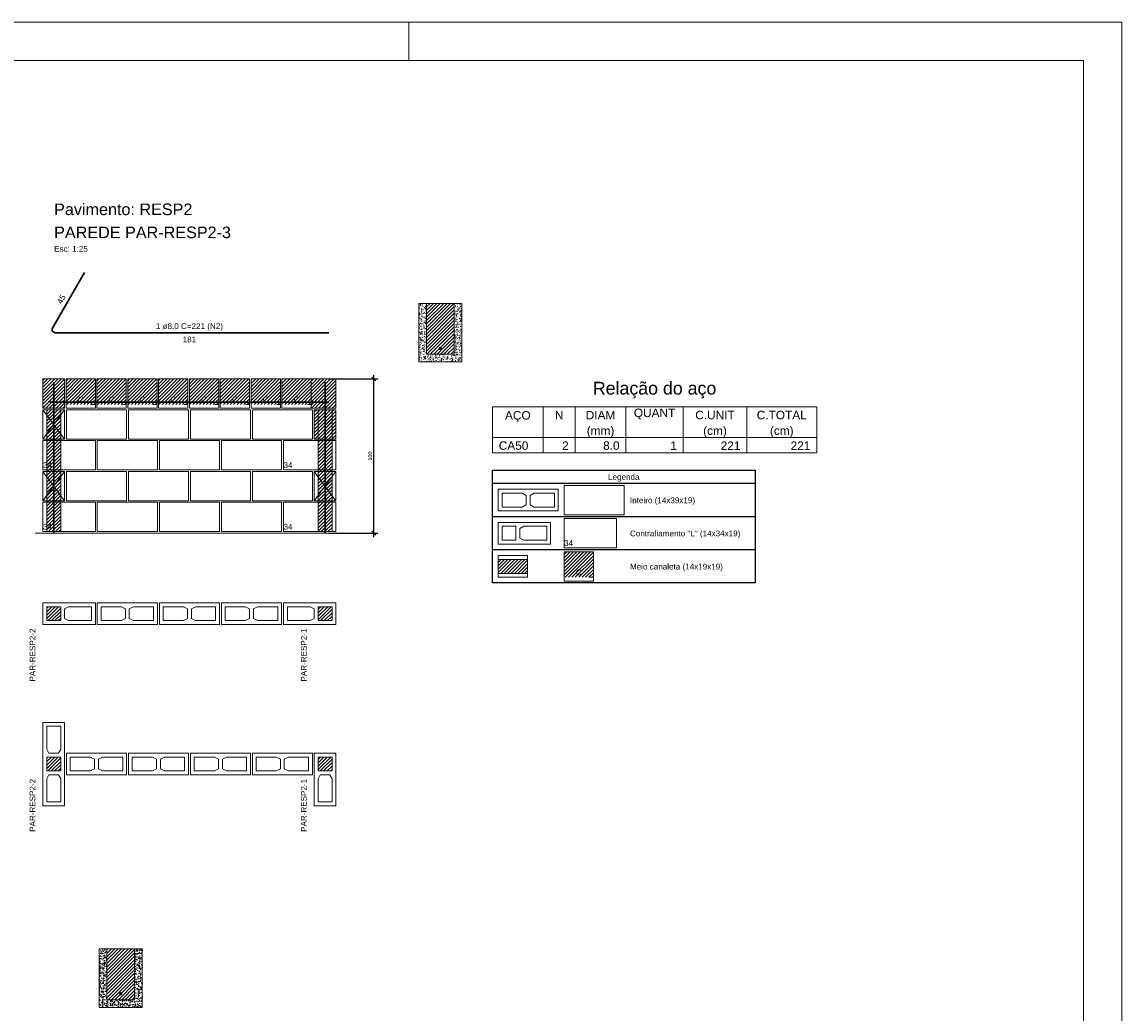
# Model space of a CAD drawing. Header units: millimetres. Extents: x 337 to 624, y -381 to -65.
# Tile 54 of 139: x 497 to 526, y -347 to -322. Entities that reach past the tile are written whole.
import ezdxf

# ---------------------------------------------------------------- set-up
doc = ezdxf.new("R2010")
doc.units = ezdxf.units.MM
doc.header["$MEASUREMENT"] = 0
doc.linetypes.add('DOT', pattern=[6.35, 0, -6.35])
doc.layers.get('0').update_dxf_attribs({"lineweight": 5})
for name, color, linetype, lineweight in [('Armadura', 7, 'Continuous', 30), ('Armaduras em corte', 14, 'Continuous', 0), ('Cotas', 7, 'Continuous', 5), ('Descrição da armadura', 7, 'Continuous', 5), ('DI-Tabelas', 7, 'Continuous', 25), ('PA-Ajustes', 8, 'Continuous', 5), ('PA-Graute', 8, 'Continuous', 0), ('PA-Piso', 7, 'Continuous', 20), ('PE-Contrafiamento L', 1, 'Continuous', 13), ('PE-Contrafiamento T', 1, 'Continuous', 5), ('PE-Inteiro', 7, 'Continuous', 5), ('PE-Meio canaleta', 5, 'Continuous', 5), ('PE-Paredes', 1, 'Continuous', 5), ('PRANCHA 01', 7, 'Continuous', 20), ('Relação do aço', 7, 'Continuous', 0), ('Textos armaduras', 7, 'Continuous', 5)]:
    doc.layers.add(name, color=color, linetype=linetype, lineweight=lineweight)
doc.styles.add('Arial', font='arial.ttf')
doc.dimstyles.new('UM_25.000000', dxfattribs={"dimtxt": 0.18, "dimasz": 0.1, "dimexe": 0.1, "dimexo": 0.2, "dimgap": 0, "dimtad": 1, "dimtih": 1, "dimtoh": 1, "dimdec": 1, "dimlfac": 25, "dimzin": 0, "dimdsep": 46, "dimtxsty": 'Standard', "dimcen": 0.09, "dimdle": 0.1, "dimadec": 1, "dimazin": 2, "dimtfac": 1, "dimtdec": 4, "dimtofl": 0, "dimtmove": 0, "dimatfit": 3, "dimfxl": 1, "dimtolj": 1, "dimarcsym": 0})
pattern_1 = [(45, (493.19809, -505.321375), (-0.044194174, 0.044194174), [])]

# ---------------------------------------------------------------- blocks, each defined once
blk = doc.blocks.new('_Oblique')
at = {"color": 0, "linetype": 'ByBlock', "lineweight": -2}
blk.add_line((-0.5, -0.5), (0.5, 0.5), dxfattribs=at)
blk = doc.blocks.new('*D302')
at = {"layer": 'Cotas', "color": 0, "lineweight": -2, "transparency": 16777216}
for p, q in [((505.178, -331.016), (506.443, -331.016)), ((506.343, -335.116), (506.343, -330.916)), ((505.178, -335.016), (506.443, -335.016))]:
    blk.add_line(p, q, dxfattribs=at)
at = {"layer": 'Defpoints', "color": 0, "transparency": 16777216}
for p in [(505.078, -331.016), (506.343, -331.016), (505.078, -335.016)]:
    blk.add_point(p, dxfattribs=at)
at = {"layer": 'Cotas', "color": 0, "lineweight": -2, "transparency": 16777216, "xscale": 0.1, "yscale": 0.1, "zscale": 0.1}
for p, rotation in [((506.343, -331.016), 90), ((506.343, -335.016), 270)]:
    blk.add_blockref('_Oblique', p, dxfattribs=dict(at, rotation=rotation))
at = {"layer": 'Cotas', "transparency": 16777216, "insert": (506.243, -333.016), "char_height": 0.1, "attachment_point": 5, "rotation": 90, "style": 'Arial'}
blk.add_mtext('\\A1;100', dxfattribs=at)

msp = doc.modelspace()

# ---------------------------------------------------------------- hatches: boundary and pattern name
at = {"layer": 'Armaduras em corte', "linetype": 'Continuous'}
for points in [[(508.1005, -330.2242), (508.1004, -330.2214), (508.1, -330.2187), (508.0994, -330.2159), (508.0986, -330.2133), (508.0975, -330.2107), (508.0962, -330.2082), (508.0947, -330.2059), (508.093, -330.2037), (508.0911, -330.2016), (508.0891, -330.1997), (508.0868, -330.198), (508.0845, -330.1965), (508.082, -330.1952), (508.0794, -330.1942), (508.0768, -330.1933), (508.074, -330.1927), (508.0713, -330.1923), (508.0685, -330.1922), (508.0657, -330.1923), (508.0629, -330.1927), (508.0602, -330.1933), (508.0575, -330.1942), (508.055, -330.1952), (508.0525, -330.1965), (508.0501, -330.198), (508.0479, -330.1997), (508.0459, -330.2016), (508.044, -330.2037), (508.0423, -330.2059), (508.0408, -330.2082), (508.0395, -330.2107), (508.0384, -330.2133), (508.0376, -330.2159), (508.037, -330.2187), (508.0366, -330.2214), (508.0365, -330.2242), (508.0366, -330.227), (508.037, -330.2298), (508.0376, -330.2325), (508.0384, -330.2352), (508.0395, -330.2377), (508.0408, -330.2402), (508.0423, -330.2426), (508.044, -330.2448), (508.0459, -330.2468), (508.0479, -330.2487), (508.0501, -330.2504), (508.0525, -330.2519), (508.055, -330.2532), (508.0575, -330.2543), (508.0602, -330.2551), (508.0629, -330.2557), (508.0657, -330.2561), (508.0685, -330.2562), (508.0713, -330.2561), (508.074, -330.2557), (508.0768, -330.2551), (508.0794, -330.2543), (508.082, -330.2532), (508.0845, -330.2519), (508.0868, -330.2504), (508.0891, -330.2487), (508.0911, -330.2468), (508.093, -330.2448), (508.0947, -330.2426), (508.0962, -330.2402), (508.0975, -330.2377), (508.0986, -330.2352), (508.0994, -330.2325), (508.1, -330.2298), (508.1004, -330.227)], [(499.8069, -346.967), (499.8067, -346.9642), (499.8064, -346.9614), (499.8058, -346.9587), (499.8049, -346.956), (499.8039, -346.9535), (499.8026, -346.951), (499.8011, -346.9486), (499.7994, -346.9464), (499.7975, -346.9444), (499.7954, -346.9425), (499.7932, -346.9408), (499.7909, -346.9393), (499.7884, -346.938), (499.7858, -346.9369), (499.7831, -346.9361), (499.7804, -346.9355), (499.7776, -346.9351), (499.7749, -346.935), (499.7721, -346.9351), (499.7693, -346.9355), (499.7666, -346.9361), (499.7639, -346.9369), (499.7613, -346.938), (499.7589, -346.9393), (499.7565, -346.9408), (499.7543, -346.9425), (499.7522, -346.9444), (499.7503, -346.9464), (499.7486, -346.9486), (499.7471, -346.951), (499.7459, -346.9535), (499.7448, -346.956), (499.7439, -346.9587), (499.7433, -346.9614), (499.743, -346.9642), (499.7429, -346.967), (499.743, -346.9698), (499.7433, -346.9726), (499.7439, -346.9753), (499.7448, -346.9779), (499.7459, -346.9805), (499.7471, -346.983), (499.7486, -346.9853), (499.7503, -346.9876), (499.7522, -346.9896), (499.7543, -346.9915), (499.7565, -346.9932), (499.7589, -346.9947), (499.7613, -346.996), (499.7639, -346.9971), (499.7666, -346.9979), (499.7693, -346.9985), (499.7721, -346.9989), (499.7749, -346.999), (499.7776, -346.9989), (499.7804, -346.9985), (499.7831, -346.9979), (499.7858, -346.9971), (499.7884, -346.996), (499.7909, -346.9947), (499.7932, -346.9932), (499.7954, -346.9915), (499.7975, -346.9896), (499.7994, -346.9876), (499.8011, -346.9853), (499.8026, -346.983), (499.8039, -346.9805), (499.8049, -346.9779), (499.8058, -346.9753), (499.8064, -346.9726), (499.8067, -346.9698)]]:
    msp.add_hatch(color=14, dxfattribs=at).paths.add_polyline_path(points)
at = {"layer": 'PA-Ajustes', "linetype": 'Continuous'}
h = msp.add_hatch(dxfattribs=at)
h.set_pattern_fill('ANSI31', color=8, scale=0.5, style=0)
h.set_pattern_definition(pattern_1)
h.paths.add_polyline_path([(497.7585, -331.0162), (498.3185, -331.0162), (498.3185, -331.7762), (497.7585, -331.7762)])
h = msp.add_hatch(dxfattribs=at)
h.set_pattern_fill('ANSI31', color=8, scale=0.5, style=0)
h.set_pattern_definition(pattern_1)
h.paths.add_polyline_path([(504.7185, -331.0162), (504.7185, -331.7762), (505.3585, -331.7762), (505.3585, -331.0162)])
at = {"layer": 'PA-Graute', "linetype": 'Continuous'}
h = msp.add_hatch(dxfattribs=at)
h.set_pattern_fill('ANSI31', color=8, scale=0.5, style=0)
h.set_pattern_definition(pattern_1)
h.paths.add_polyline_path([(507.7085, -330.3762), (508.4285, -330.3762), (508.4285, -329.0562), (507.7085, -329.0562)])
h = msp.add_hatch(dxfattribs=at)
h.set_pattern_fill('ANSI31', color=8, scale=0.5, style=0)
h.set_pattern_definition(pattern_1)
h.paths.add_polyline_path([(498.3585, -331.0162), (499.1185, -331.0162), (499.1185, -331.6762), (498.3585, -331.6762)])
h = msp.add_hatch(dxfattribs=at)
h.set_pattern_fill('ANSI31', color=8, scale=0.5, style=0)
h.set_pattern_definition(pattern_1)
h.paths.add_polyline_path([(499.1585, -331.0162), (499.9185, -331.0162), (499.9185, -331.6762), (499.1585, -331.6762)])
h = msp.add_hatch(dxfattribs=at)
h.set_pattern_fill('ANSI31', color=8, scale=0.5, style=0)
h.set_pattern_definition(pattern_1)
h.paths.add_polyline_path([(499.9585, -331.0162), (500.7185, -331.0162), (500.7185, -331.6762), (499.9585, -331.6762)])
h = msp.add_hatch(dxfattribs=at)
h.set_pattern_fill('ANSI31', color=8, scale=0.5, style=0)
h.set_pattern_definition(pattern_1)
h.paths.add_polyline_path([(500.7585, -331.0162), (501.5185, -331.0162), (501.5185, -331.6762), (500.7585, -331.6762)])
h = msp.add_hatch(dxfattribs=at)
h.set_pattern_fill('ANSI31', color=8, scale=0.5, style=0)
h.set_pattern_definition(pattern_1)
h.paths.add_polyline_path([(501.5585, -331.0162), (502.3185, -331.0162), (502.3185, -331.6762), (501.5585, -331.6762)])
h = msp.add_hatch(dxfattribs=at)
h.set_pattern_fill('ANSI31', color=8, scale=0.5, style=0)
h.set_pattern_definition(pattern_1)
h.paths.add_polyline_path([(502.3585, -331.0162), (503.1185, -331.0162), (503.1185, -331.6762), (502.3585, -331.6762)])
h = msp.add_hatch(dxfattribs=at)
h.set_pattern_fill('ANSI31', color=8, scale=0.5, style=0)
h.set_pattern_definition(pattern_1)
h.paths.add_polyline_path([(503.1585, -331.0162), (503.9185, -331.0162), (503.9185, -331.6762), (503.1585, -331.6762)])
h = msp.add_hatch(dxfattribs=at)
h.set_pattern_fill('ANSI31', color=8, scale=0.5, style=0)
h.set_pattern_definition(pattern_1)
h.paths.add_polyline_path([(503.9585, -331.0162), (504.7185, -331.0162), (504.7185, -331.6762), (503.9585, -331.6762)])
h = msp.add_hatch(dxfattribs=at)
h.set_pattern_fill('ANSI31', color=8, scale=0.5, style=0)
h.set_pattern_definition(pattern_1)
h.paths.add_polyline_path([(497.8585, -331.8162), (498.2185, -331.8162), (498.2185, -334.9762), (497.8585, -334.9762)])
h = msp.add_hatch(dxfattribs=at)
h.set_pattern_fill('ANSI31', color=8, scale=0.5, style=0)
h.set_pattern_definition(pattern_1)
h.paths.add_polyline_path([(505.3585, -332.5762), (504.7985, -332.5762), (504.7985, -331.8162), (505.3585, -331.8162)])
h = msp.add_hatch(dxfattribs=at)
h.set_pattern_fill('ANSI31', color=8, scale=0.5, style=0)
h.set_pattern_definition(pattern_1)
h.paths.add_polyline_path([(504.8985, -331.8162), (505.2585, -331.8162), (505.2585, -334.9762), (504.8985, -334.9762)])
h = msp.add_hatch(dxfattribs=at)
h.set_pattern_fill('ANSI31', color=8, scale=0.5, style=0)
h.set_pattern_definition(pattern_1)
h.paths.add_polyline_path([(511.2785, -335.4992), (512.0385, -335.4992), (512.0385, -336.1592), (511.2785, -336.1592)])
h = msp.add_hatch(dxfattribs=at)
h.set_pattern_fill('ANSI31', color=8, scale=0.5, style=0)
h.set_pattern_definition(pattern_1)
h.paths.add_polyline_path([(509.5685, -335.6992), (510.3285, -335.6992), (510.3285, -336.0592), (509.5685, -336.0592)])
h = msp.add_hatch(dxfattribs=at)
h.set_pattern_fill('ANSI31', color=8, scale=0.5, style=0)
h.set_pattern_definition(pattern_1)
h.paths.add_polyline_path([(497.8585, -336.9262), (498.2185, -336.9262), (498.2185, -337.2862), (497.8585, -337.2862)])
h = msp.add_hatch(dxfattribs=at)
h.set_pattern_fill('ANSI31', color=8, scale=0.5, style=0)
h.set_pattern_definition(pattern_1)
h.paths.add_polyline_path([(505.2585, -337.2862), (504.8985, -337.2862), (504.8985, -336.9262), (505.2585, -336.9262)])
h = msp.add_hatch(dxfattribs=at)
h.set_pattern_fill('ANSI31', color=8, scale=0.5, style=0)
h.set_pattern_definition(pattern_1)
h.paths.add_polyline_path([(497.8585, -341.1856), (497.8585, -340.8256), (498.2185, -340.8256), (498.2185, -341.1856)])
h = msp.add_hatch(dxfattribs=at)
h.set_pattern_fill('ANSI31', color=8, scale=0.5, style=0)
h.set_pattern_definition(pattern_1)
h.paths.add_polyline_path([(505.2585, -340.8256), (505.2585, -341.1856), (504.8985, -341.1856), (504.8985, -340.8256)])
h = msp.add_hatch(dxfattribs=at)
h.set_pattern_fill('ANSI31', color=8, scale=0.5, style=0)
h.set_pattern_definition([(45, (508.52946, -522.06415), (-0.044194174, 0.044194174), [])])
h.paths.add_polyline_path([(499.4149, -347.119), (500.1349, -347.119), (500.1349, -345.799), (499.4149, -345.799)])
at = {"layer": 'PE-Meio canaleta', "linetype": 'Continuous'}
h = msp.add_hatch(dxfattribs=at)
h.set_pattern_fill('AR-CONC', color=5, scale=0.02, style=0)
h.set_pattern_definition([(50, (493.19809, -505.32137), (0.14345204, -0.01255043), [0.015, -0.165]), (355, (493.19809, -505.32137), (-0.02775027, 0.15043843), [0.012, -0.132]), (100.4514, (493.21005, -505.32242), (0.11570188, 0.13788791), [0.01274804, -0.14022842]), (46.1842, (493.1981, -505.28137), (0.21344821, -0.0331038), [0.0225, -0.2475]), (96.6356, (493.21588, -505.28413), (0.18693254, 0.19482357), [0.01912206, -0.2103426]), (351.1842, (493.1981, -505.28137), (0.1869324, 0.19482372), [0.018, -0.198]), (21, (493.21809, -505.29137), (0.11938141, -0.08052378), [0.015, -0.165]), (326, (493.21809, -505.29137), (0.04866307, 0.14503001), [0.012, -0.132]), (71.4514, (493.22804, -505.29808), (0.16804453, 0.0645061), [0.01274804, -0.14022842]), (37.5, (493.19809, -505.321375), (0.002431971, 0.066578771), [0, -0.1304, 0, -0.134, 0, -0.1325]), (7.5, (493.19809, -505.321375), (0.052613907, 0.078882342), [0, -0.0764, 0, -0.1274, 0, -0.0505]), (327.5, (493.15349, -505.321375), (0.106764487, -0.004510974), [0, -0.05, 0, -0.156, 0, -0.207]), (317.5, (493.13349, -505.32137), (0.116637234, 0.020020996), [0, -0.065, 0, -0.1036, 0, -0.147])])
h.paths.add_polyline_path([(507.5085, -330.5762), (508.6285, -330.5762), (508.6285, -329.0562), (508.4285, -329.0562), (508.4285, -330.3762), (507.7085, -330.3762), (507.7085, -329.0562), (507.5085, -329.0562)])
h = msp.add_hatch(dxfattribs=at)
h.set_pattern_fill('AR-CONC', color=5, scale=0.02, style=0)
h.set_pattern_definition([(50, (508.52946, -522.06415), (0.14345204, -0.01255043), [0.015, -0.165]), (355, (508.52946, -522.06415), (-0.02775027, 0.15043843), [0.012, -0.132]), (100.4514, (508.54141, -522.0652), (0.11570188, 0.13788791), [0.01274804, -0.14022842]), (46.1842, (508.52946, -522.02415), (0.21344821, -0.0331038), [0.0225, -0.2475]), (96.6356, (508.54724, -522.0269), (0.18693254, 0.19482357), [0.01912206, -0.2103426]), (351.1842, (508.52946, -522.02415), (0.1869324, 0.19482372), [0.018, -0.198]), (21, (508.54946, -522.03415), (0.11938141, -0.08052378), [0.015, -0.165]), (326, (508.54946, -522.03415), (0.04866307, 0.14503001), [0.012, -0.132]), (71.4514, (508.5594, -522.04086), (0.16804453, 0.0645061), [0.01274804, -0.14022842]), (37.5, (508.52946, -522.06415), (0.002431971, 0.066578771), [0, -0.1304, 0, -0.134, 0, -0.1325]), (7.5, (508.52946, -522.06415), (0.052613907, 0.078882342), [0, -0.0764, 0, -0.1274, 0, -0.0505]), (327.5, (508.48486, -522.06415), (0.106764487, -0.004510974), [0, -0.05, 0, -0.156, 0, -0.207]), (317.5, (508.46486, -522.06415), (0.116637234, 0.020020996), [0, -0.065, 0, -0.1036, 0, -0.147])])
h.paths.add_polyline_path([(499.2149, -347.319), (500.3349, -347.319), (500.3349, -345.799), (500.1349, -345.799), (500.1349, -347.119), (499.4149, -347.119), (499.4149, -345.799), (499.2149, -345.799)])

# ---------------------------------------------------------------- linework, layer by layer
at = {"layer": 'Armadura'}
for p, q in [((498.8385, -328.2574), (498.0078, -329.6962)), ((498.0771, -329.8162), (505.1785, -329.8162)), ((497.9385, -331.6162), (505.1785, -331.6162))]:
    msp.add_line(p, q, dxfattribs=at)
for points in [[(498.0385, -335.0162), (498.0385, -331.0962)], [(505.0785, -335.0162), (505.0785, -331.0962)]]:
    msp.add_lwpolyline(points, dxfattribs=at)
msp.add_arc((498.0771, -329.7362), 0.08, 150, 270, dxfattribs=at)
at = {"layer": 'Armaduras em corte'}
for centre in [(508.0685, -330.2242), (499.7749, -346.967)]:
    msp.add_circle(centre, 0.032, dxfattribs=at)
at = {"layer": 'DI-Tabelas'}
for p, q in [((509.4185, -333.7292), (509.4185, -333.3802)), ((509.4185, -333.3802), (516.2369, -333.3802)), ((516.2369, -333.3802), (516.2369, -333.7292)), ((516.2369, -333.7292), (509.4185, -333.7292)), ((509.4185, -334.5892), (509.4185, -333.7292)), ((516.2369, -333.7292), (516.2369, -334.5892)), ((511.1285, -334.5892), (509.4185, -334.5892)), ((509.4185, -335.4492), (509.4185, -334.5892)), ((512.8385, -334.5892), (511.1285, -334.5892)), ((516.2369, -334.5892), (512.8385, -334.5892)), ((516.2369, -334.5892), (516.2369, -335.4492)), ((511.1285, -335.4492), (509.4185, -335.4492)), ((509.4185, -336.3092), (509.4185, -335.4492)), ((512.8385, -335.4492), (511.1285, -335.4492)), ((516.2369, -335.4492), (512.8385, -335.4492)), ((516.2369, -335.4492), (516.2369, -336.3092)), ((511.1285, -336.3092), (509.4185, -336.3092)), ((512.8385, -336.3092), (511.1285, -336.3092)), ((516.2369, -336.3092), (512.8385, -336.3092))]:
    msp.add_line(p, q, dxfattribs=at)
at = {"layer": 'PA-Ajustes', "linetype": 'Continuous'}
for points in [[(497.7585, -331.0162), (498.3185, -331.0162), (498.3185, -331.7762), (497.7585, -331.7762)], [(504.7185, -331.0162), (504.7185, -331.7762), (505.3585, -331.7762), (505.3585, -331.0162)]]:
    msp.add_lwpolyline(points, close=True, dxfattribs=at)
at = {"layer": 'PA-Graute', "linetype": 'Continuous'}
for p, q in [((504.7985, -332.5762), (504.7985, -331.8162)), ((504.7985, -331.8162), (505.3585, -331.8162)), ((505.3585, -331.8162), (505.3585, -332.5762)), ((505.3585, -332.5762), (504.7985, -332.5762))]:
    msp.add_line(p, q, dxfattribs=at)
at = {"layer": 'PA-Graute', "linetype": 'Continuous', "lineweight": 5}
for p, q in [((504.7985, -332.5762), (504.7985, -331.8162)), ((504.7985, -331.8162), (505.3585, -331.8162)), ((505.3585, -331.8162), (505.3585, -332.5762)), ((505.3585, -332.5762), (504.7985, -332.5762))]:
    msp.add_line(p, q, dxfattribs=at)
at = {"layer": 'PA-Graute', "color": 8, "linetype": 'Continuous'}
for points in [[(497.8585, -331.8162), (498.2185, -331.8162), (498.2185, -334.9762), (497.8585, -334.9762)], [(504.8985, -331.8162), (505.2585, -331.8162), (505.2585, -334.9762), (504.8985, -334.9762)]]:
    msp.add_lwpolyline(points, close=True, dxfattribs=at)
at = {"layer": 'PA-Piso'}
msp.add_line((497.5585, -335.0162), (506.1185, -335.0162), dxfattribs=at)
at = {"layer": 'PE-Contrafiamento L', "linetype": 'Continuous'}
for p, q in [((497.7585, -332.6162), (499.1185, -332.6162)), ((497.7585, -333.3762), (497.7585, -332.6162)), ((499.1185, -332.6162), (499.1185, -333.3762)), ((503.9985, -333.3762), (503.9985, -332.6162)), ((503.9985, -332.6162), (505.3585, -332.6162)), ((505.3585, -332.6162), (505.3585, -333.3762)), ((499.1185, -333.3762), (497.7585, -333.3762)), ((505.3585, -333.3762), (503.9985, -333.3762)), ((504.7985, -333.4162), (505.3585, -333.4162)), ((504.7985, -334.1762), (505.3585, -333.4162)), ((505.3585, -333.4162), (504.7985, -333.4162)), ((504.7985, -333.4162), (505.3585, -334.1762)), ((504.7985, -334.1762), (504.7985, -333.4162)), ((505.3585, -333.4162), (505.3585, -334.1762)), ((505.3585, -334.1762), (504.7985, -334.1762)), ((505.3585, -334.1762), (504.7985, -334.1762)), ((497.7585, -334.2162), (499.1185, -334.2162)), ((497.7585, -334.9762), (497.7585, -334.2162)), ((499.1185, -334.2162), (499.1185, -334.9762)), ((503.9985, -334.9762), (503.9985, -334.2162)), ((503.9985, -334.2162), (505.3585, -334.2162)), ((505.3585, -334.2162), (505.3585, -334.9762)), ((509.5685, -334.7392), (510.9285, -334.7392)), ((509.5685, -335.2992), (509.5685, -334.7392)), ((510.9285, -334.7392), (510.9285, -335.2992)), ((511.2785, -334.6392), (512.6385, -334.6392)), ((511.2785, -335.3992), (511.2785, -334.6392)), ((512.6385, -334.6392), (512.6385, -335.3992)), ((499.1185, -334.9762), (497.7585, -334.9762)), ((505.3585, -334.9762), (503.9985, -334.9762)), ((510.9285, -335.2992), (509.5685, -335.2992)), ((512.6385, -335.3992), (511.2785, -335.3992)), ((497.7585, -336.8262), (499.1185, -336.8262)), ((497.7585, -337.3862), (497.7585, -336.8262)), ((499.1185, -336.8262), (499.1185, -337.3862)), ((503.9985, -337.3862), (503.9985, -336.8262)), ((503.9985, -336.8262), (505.3585, -336.8262)), ((505.3585, -336.8262), (505.3585, -337.3862)), ((499.1185, -337.3862), (497.7585, -337.3862)), ((505.3585, -337.3862), (503.9985, -337.3862)), ((504.7985, -342.0856), (504.7985, -340.7256)), ((504.7985, -340.7256), (505.3585, -340.7256)), ((505.3585, -340.7256), (505.3585, -342.0856)), ((505.3585, -342.0856), (504.7985, -342.0856))]:
    msp.add_line(p, q, dxfattribs=at)
at = {"layer": 'PE-Contrafiamento L', "linetype": 'Continuous', "lineweight": 5}
for p, q in [((509.6685, -334.8392), (510.0285, -334.8392)), ((509.6685, -335.1992), (509.6685, -334.8392)), ((510.0285, -334.8392), (510.0285, -335.1992)), ((510.1285, -334.8952), (510.2325, -334.8392)), ((510.1285, -335.1432), (510.1285, -334.8952)), ((510.2325, -334.8392), (510.8285, -334.8392)), ((510.8285, -334.8392), (510.8285, -335.1992)), ((510.0285, -335.1992), (509.6685, -335.1992)), ((510.2325, -335.1992), (510.1285, -335.1432)), ((510.8285, -335.1992), (510.2325, -335.1992)), ((497.8585, -336.9262), (498.2185, -336.9262)), ((497.8585, -337.2862), (497.8585, -336.9262)), ((498.2185, -336.9262), (498.2185, -337.2862)), ((498.3185, -336.9822), (498.4225, -336.9262)), ((498.3185, -337.2302), (498.3185, -336.9822)), ((498.4225, -336.9262), (499.0185, -336.9262)), ((499.0185, -336.9262), (499.0185, -337.2862)), ((504.0985, -337.2862), (504.0985, -336.9262)), ((504.0985, -336.9262), (504.6945, -336.9262)), ((504.6945, -336.9262), (504.7985, -336.9822)), ((504.7985, -336.9822), (504.7985, -337.2302)), ((504.8985, -337.2862), (504.8985, -336.9262)), ((504.8985, -336.9262), (505.2585, -336.9262)), ((505.2585, -336.9262), (505.2585, -337.2862)), ((498.2185, -337.2862), (497.8585, -337.2862)), ((498.4225, -337.2862), (498.3185, -337.2302)), ((499.0185, -337.2862), (498.4225, -337.2862)), ((504.6945, -337.2862), (504.0985, -337.2862)), ((504.7985, -337.2302), (504.6945, -337.2862)), ((505.2585, -337.2862), (504.8985, -337.2862)), ((504.8985, -341.1856), (504.8985, -340.8256)), ((504.8985, -340.8256), (505.2585, -340.8256)), ((505.2585, -340.8256), (505.2585, -341.1856)), ((505.2585, -341.1856), (504.8985, -341.1856)), ((504.8985, -341.3896), (504.9545, -341.2856)), ((504.9545, -341.2856), (505.2025, -341.2856)), ((505.2025, -341.2856), (505.2585, -341.3896)), ((504.8985, -341.9856), (504.8985, -341.3896)), ((505.2585, -341.3896), (505.2585, -341.9856)), ((505.2585, -341.9856), (504.8985, -341.9856))]:
    msp.add_line(p, q, dxfattribs=at)
at = {"layer": 'PE-Contrafiamento T', "linetype": 'Continuous'}
for p, q in [((497.7585, -332.5762), (497.7585, -331.8162)), ((497.7585, -331.8162), (498.3185, -331.8162)), ((498.3185, -331.8162), (497.7585, -332.5762)), ((498.3185, -332.5762), (497.7585, -331.8162)), ((497.7585, -331.8162), (498.3185, -331.8162)), ((498.3185, -331.8162), (498.3185, -332.5762)), ((498.3185, -332.5762), (497.7585, -332.5762)), ((497.7585, -332.5762), (498.3185, -332.5762)), ((497.7585, -334.1762), (497.7585, -333.4162)), ((497.7585, -333.4162), (498.3185, -333.4162)), ((498.3185, -333.4162), (497.7585, -334.1762)), ((498.3185, -334.1762), (497.7585, -333.4162)), ((497.7585, -333.4162), (498.3185, -333.4162)), ((498.3185, -333.4162), (498.3185, -334.1762)), ((498.3185, -334.1762), (497.7585, -334.1762)), ((497.7585, -334.1762), (498.3185, -334.1762)), ((497.7585, -342.0856), (497.7585, -339.9256)), ((497.7585, -339.9256), (498.3185, -339.9256)), ((498.3185, -339.9256), (498.3185, -342.0856)), ((498.3185, -342.0856), (497.7585, -342.0856))]:
    msp.add_line(p, q, dxfattribs=at)
at = {"layer": 'PE-Contrafiamento T', "linetype": 'Continuous', "lineweight": 5}
for p, q in [((497.8585, -340.6216), (497.8585, -340.0256)), ((497.8585, -340.0256), (498.2185, -340.0256)), ((498.2185, -340.0256), (498.2185, -340.6216)), ((497.9145, -340.7256), (497.8585, -340.6216)), ((498.1625, -340.7256), (497.9145, -340.7256)), ((498.2185, -340.6216), (498.1625, -340.7256)), ((497.8585, -341.1856), (497.8585, -340.8256)), ((497.8585, -340.8256), (498.2185, -340.8256)), ((498.2185, -340.8256), (498.2185, -341.1856)), ((498.2185, -341.1856), (497.8585, -341.1856)), ((497.8585, -341.3896), (497.9145, -341.2856)), ((497.9145, -341.2856), (498.1625, -341.2856)), ((498.1625, -341.2856), (498.2185, -341.3896)), ((497.8585, -341.9856), (497.8585, -341.3896)), ((498.2185, -341.3896), (498.2185, -341.9856)), ((498.2185, -341.9856), (497.8585, -341.9856))]:
    msp.add_line(p, q, dxfattribs=at)
at = {"layer": 'PE-Inteiro', "linetype": 'Continuous'}
for p, q in [((498.3665, -331.8162), (499.9265, -331.8162)), ((498.3665, -332.5762), (498.3665, -331.8162)), ((499.9265, -331.8162), (499.9265, -332.5762)), ((499.9745, -331.8162), (501.5345, -331.8162)), ((499.9745, -332.5762), (499.9745, -331.8162)), ((501.5345, -331.8162), (501.5345, -332.5762)), ((501.5825, -331.8162), (503.1425, -331.8162)), ((501.5825, -332.5762), (501.5825, -331.8162)), ((503.1425, -331.8162), (503.1425, -332.5762)), ((503.1905, -331.8162), (504.7505, -331.8162)), ((503.1905, -332.5762), (503.1905, -331.8162)), ((504.7505, -331.8162), (504.7505, -332.5762)), ((499.9265, -332.5762), (498.3665, -332.5762)), ((499.1685, -332.6162), (500.7285, -332.6162)), ((499.1685, -333.3762), (499.1685, -332.6162)), ((501.5345, -332.5762), (499.9745, -332.5762)), ((500.7285, -332.6162), (500.7285, -333.3762)), ((500.7785, -332.6162), (502.3385, -332.6162)), ((500.7785, -333.3762), (500.7785, -332.6162)), ((503.1425, -332.5762), (501.5825, -332.5762)), ((502.3385, -332.6162), (502.3385, -333.3762)), ((502.3885, -332.6162), (503.9485, -332.6162)), ((502.3885, -333.3762), (502.3885, -332.6162)), ((504.7505, -332.5762), (503.1905, -332.5762)), ((503.9485, -332.6162), (503.9485, -333.3762)), ((498.3665, -333.4162), (499.9265, -333.4162)), ((498.3665, -334.1762), (498.3665, -333.4162)), ((500.7285, -333.3762), (499.1685, -333.3762)), ((499.9265, -333.4162), (499.9265, -334.1762)), ((499.9745, -333.4162), (501.5345, -333.4162)), ((499.9745, -334.1762), (499.9745, -333.4162)), ((502.3385, -333.3762), (500.7785, -333.3762)), ((501.5345, -333.4162), (501.5345, -334.1762)), ((501.5825, -333.4162), (503.1425, -333.4162)), ((501.5825, -334.1762), (501.5825, -333.4162)), ((503.9485, -333.3762), (502.3885, -333.3762)), ((503.1425, -333.4162), (503.1425, -334.1762)), ((503.1905, -333.4162), (504.7505, -333.4162)), ((503.1905, -334.1762), (503.1905, -333.4162)), ((504.7505, -333.4162), (504.7505, -334.1762)), ((509.5685, -333.8792), (511.1285, -333.8792)), ((509.5685, -334.4392), (509.5685, -333.8792)), ((511.1285, -333.8792), (511.1285, -334.4392)), ((511.2785, -333.7792), (512.8385, -333.7792)), ((511.2785, -334.5392), (511.2785, -333.7792)), ((512.8385, -333.7792), (512.8385, -334.5392)), ((499.9265, -334.1762), (498.3665, -334.1762)), ((501.5345, -334.1762), (499.9745, -334.1762)), ((503.1425, -334.1762), (501.5825, -334.1762)), ((504.7505, -334.1762), (503.1905, -334.1762)), ((499.1685, -334.2162), (500.7285, -334.2162)), ((499.1685, -334.9762), (499.1685, -334.2162)), ((500.7285, -334.2162), (500.7285, -334.9762)), ((500.7785, -334.2162), (502.3385, -334.2162)), ((500.7785, -334.9762), (500.7785, -334.2162)), ((502.3385, -334.2162), (502.3385, -334.9762)), ((502.3885, -334.2162), (503.9485, -334.2162)), ((502.3885, -334.9762), (502.3885, -334.2162)), ((503.9485, -334.2162), (503.9485, -334.9762)), ((511.1285, -334.4392), (509.5685, -334.4392)), ((512.8385, -334.5392), (511.2785, -334.5392)), ((500.7285, -334.9762), (499.1685, -334.9762)), ((502.3385, -334.9762), (500.7785, -334.9762)), ((503.9485, -334.9762), (502.3885, -334.9762)), ((499.1685, -336.8262), (500.7285, -336.8262)), ((499.1685, -337.3862), (499.1685, -336.8262)), ((500.7285, -336.8262), (500.7285, -337.3862)), ((500.7785, -336.8262), (502.3385, -336.8262)), ((500.7785, -337.3862), (500.7785, -336.8262)), ((502.3385, -336.8262), (502.3385, -337.3862)), ((502.3885, -336.8262), (503.9485, -336.8262)), ((502.3885, -337.3862), (502.3885, -336.8262)), ((503.9485, -336.8262), (503.9485, -337.3862)), ((500.7285, -337.3862), (499.1685, -337.3862)), ((502.3385, -337.3862), (500.7785, -337.3862)), ((503.9485, -337.3862), (502.3885, -337.3862)), ((498.3665, -340.7256), (499.9265, -340.7256)), ((498.3665, -341.2856), (498.3665, -340.7256)), ((499.9265, -340.7256), (499.9265, -341.2856)), ((499.9745, -340.7256), (501.5345, -340.7256)), ((499.9745, -341.2856), (499.9745, -340.7256)), ((501.5345, -340.7256), (501.5345, -341.2856)), ((501.5825, -340.7256), (503.1425, -340.7256)), ((501.5825, -341.2856), (501.5825, -340.7256)), ((503.1425, -340.7256), (503.1425, -341.2856)), ((503.1905, -340.7256), (504.7505, -340.7256)), ((503.1905, -341.2856), (503.1905, -340.7256)), ((504.7505, -340.7256), (504.7505, -341.2856)), ((499.9265, -341.2856), (498.3665, -341.2856)), ((501.5345, -341.2856), (499.9745, -341.2856)), ((503.1425, -341.2856), (501.5825, -341.2856)), ((504.7505, -341.2856), (503.1905, -341.2856))]:
    msp.add_line(p, q, dxfattribs=at)
at = {"layer": 'PE-Inteiro', "linetype": 'Continuous', "lineweight": 5}
for p, q in [((509.6685, -333.9792), (510.1945, -333.9792)), ((509.6685, -334.3392), (509.6685, -333.9792)), ((510.1945, -333.9792), (510.2985, -334.0352)), ((510.2985, -334.0352), (510.2985, -334.2832)), ((510.3985, -334.0352), (510.5025, -333.9792)), ((510.3985, -334.2832), (510.3985, -334.0352)), ((510.5025, -333.9792), (511.0285, -333.9792)), ((511.0285, -333.9792), (511.0285, -334.3392)), ((510.1945, -334.3392), (509.6685, -334.3392)), ((510.2985, -334.2832), (510.1945, -334.3392)), ((510.5025, -334.3392), (510.3985, -334.2832)), ((511.0285, -334.3392), (510.5025, -334.3392)), ((499.2685, -336.9262), (499.7945, -336.9262)), ((499.2685, -337.2862), (499.2685, -336.9262)), ((499.7945, -336.9262), (499.8985, -336.9822)), ((499.8985, -336.9822), (499.8985, -337.2302)), ((499.9985, -336.9822), (500.1025, -336.9262)), ((499.9985, -337.2302), (499.9985, -336.9822)), ((500.1025, -336.9262), (500.6285, -336.9262)), ((500.6285, -336.9262), (500.6285, -337.2862)), ((500.8785, -336.9262), (501.4045, -336.9262)), ((500.8785, -337.2862), (500.8785, -336.9262)), ((501.4045, -336.9262), (501.5085, -336.9822)), ((501.5085, -336.9822), (501.5085, -337.2302)), ((501.6085, -336.9822), (501.7125, -336.9262)), ((501.6085, -337.2302), (501.6085, -336.9822)), ((501.7125, -336.9262), (502.2385, -336.9262)), ((502.2385, -336.9262), (502.2385, -337.2862)), ((502.4885, -336.9262), (503.0145, -336.9262)), ((502.4885, -337.2862), (502.4885, -336.9262)), ((503.0145, -336.9262), (503.1185, -336.9822)), ((503.1185, -336.9822), (503.1185, -337.2302)), ((503.2185, -336.9822), (503.3225, -336.9262)), ((503.2185, -337.2302), (503.2185, -336.9822)), ((503.3225, -336.9262), (503.8485, -336.9262)), ((503.8485, -336.9262), (503.8485, -337.2862)), ((499.7945, -337.2862), (499.2685, -337.2862)), ((499.8985, -337.2302), (499.7945, -337.2862)), ((500.1025, -337.2862), (499.9985, -337.2302)), ((500.6285, -337.2862), (500.1025, -337.2862)), ((501.4045, -337.2862), (500.8785, -337.2862)), ((501.5085, -337.2302), (501.4045, -337.2862)), ((501.7125, -337.2862), (501.6085, -337.2302)), ((502.2385, -337.2862), (501.7125, -337.2862)), ((503.0145, -337.2862), (502.4885, -337.2862)), ((503.1185, -337.2302), (503.0145, -337.2862)), ((503.3225, -337.2862), (503.2185, -337.2302)), ((503.8485, -337.2862), (503.3225, -337.2862)), ((498.4665, -340.8256), (498.9925, -340.8256)), ((498.4665, -341.1856), (498.4665, -340.8256)), ((498.9925, -340.8256), (499.0965, -340.8816)), ((499.0965, -340.8816), (499.0965, -341.1296)), ((499.1965, -340.8816), (499.3005, -340.8256)), ((499.1965, -341.1296), (499.1965, -340.8816)), ((499.3005, -340.8256), (499.8265, -340.8256)), ((499.8265, -340.8256), (499.8265, -341.1856)), ((500.0745, -340.8256), (500.6005, -340.8256)), ((500.0745, -341.1856), (500.0745, -340.8256)), ((500.6005, -340.8256), (500.7045, -340.8816)), ((500.7045, -340.8816), (500.7045, -341.1296)), ((500.8045, -340.8816), (500.9085, -340.8256)), ((500.8045, -341.1296), (500.8045, -340.8816)), ((500.9085, -340.8256), (501.4345, -340.8256)), ((501.4345, -340.8256), (501.4345, -341.1856)), ((501.6825, -340.8256), (502.2085, -340.8256)), ((501.6825, -341.1856), (501.6825, -340.8256)), ((502.2085, -340.8256), (502.3125, -340.8816)), ((502.3125, -340.8816), (502.3125, -341.1296)), ((502.4125, -340.8816), (502.5165, -340.8256)), ((502.4125, -341.1296), (502.4125, -340.8816)), ((502.5165, -340.8256), (503.0425, -340.8256)), ((503.0425, -340.8256), (503.0425, -341.1856)), ((503.2905, -340.8256), (503.8165, -340.8256)), ((503.2905, -341.1856), (503.2905, -340.8256)), ((503.8165, -340.8256), (503.9205, -340.8816)), ((503.9205, -340.8816), (503.9205, -341.1296)), ((504.0205, -340.8816), (504.1245, -340.8256)), ((504.0205, -341.1296), (504.0205, -340.8816)), ((504.1245, -340.8256), (504.6505, -340.8256)), ((504.6505, -340.8256), (504.6505, -341.1856)), ((498.9925, -341.1856), (498.4665, -341.1856)), ((499.0965, -341.1296), (498.9925, -341.1856)), ((499.3005, -341.1856), (499.1965, -341.1296)), ((499.8265, -341.1856), (499.3005, -341.1856)), ((500.6005, -341.1856), (500.0745, -341.1856)), ((500.7045, -341.1296), (500.6005, -341.1856)), ((500.9085, -341.1856), (500.8045, -341.1296)), ((501.4345, -341.1856), (500.9085, -341.1856)), ((502.2085, -341.1856), (501.6825, -341.1856)), ((502.3125, -341.1296), (502.2085, -341.1856)), ((502.5165, -341.1856), (502.4125, -341.1296)), ((503.0425, -341.1856), (502.5165, -341.1856)), ((503.8165, -341.1856), (503.2905, -341.1856)), ((503.9205, -341.1296), (503.8165, -341.1856)), ((504.1245, -341.1856), (504.0205, -341.1296)), ((504.6505, -341.1856), (504.1245, -341.1856))]:
    msp.add_line(p, q, dxfattribs=at)
at = {"layer": 'PE-Meio canaleta', "linetype": 'Continuous'}
for p, q in [((507.7085, -329.0562), (507.5085, -329.0562)), ((507.5085, -329.0562), (507.5085, -330.5762)), ((507.7085, -330.3762), (507.7085, -329.0562)), ((508.6285, -329.0562), (508.4285, -329.0562)), ((508.4285, -329.0562), (508.4285, -330.3762)), ((508.6285, -330.5762), (508.6285, -329.0562)), ((508.4285, -330.3762), (507.7085, -330.3762)), ((507.5085, -330.5762), (508.6285, -330.5762)), ((498.3585, -331.0162), (499.1185, -331.0162)), ((498.3585, -331.7762), (498.3585, -331.0162)), ((499.1185, -331.0162), (499.1185, -331.7762)), ((499.1585, -331.0162), (499.9185, -331.0162)), ((499.1585, -331.7762), (499.1585, -331.0162)), ((499.9185, -331.0162), (499.9185, -331.7762)), ((499.9585, -331.0162), (500.7185, -331.0162)), ((499.9585, -331.7762), (499.9585, -331.0162)), ((500.7185, -331.0162), (500.7185, -331.7762)), ((500.7585, -331.0162), (501.5185, -331.0162)), ((500.7585, -331.7762), (500.7585, -331.0162)), ((501.5185, -331.0162), (501.5185, -331.7762)), ((501.5585, -331.0162), (502.3185, -331.0162)), ((501.5585, -331.7762), (501.5585, -331.0162)), ((502.3185, -331.0162), (502.3185, -331.7762)), ((502.3585, -331.0162), (503.1185, -331.0162)), ((502.3585, -331.7762), (502.3585, -331.0162)), ((503.1185, -331.0162), (503.1185, -331.7762)), ((503.1585, -331.0162), (503.9185, -331.0162)), ((503.1585, -331.7762), (503.1585, -331.0162)), ((503.9185, -331.0162), (503.9185, -331.7762)), ((503.9585, -331.0162), (504.7185, -331.0162)), ((503.9585, -331.7762), (503.9585, -331.0162)), ((504.7185, -331.0162), (504.7185, -331.7762)), ((499.1185, -331.7762), (498.3585, -331.7762)), ((499.9185, -331.7762), (499.1585, -331.7762)), ((500.7185, -331.7762), (499.9585, -331.7762)), ((501.5185, -331.7762), (500.7585, -331.7762)), ((502.3185, -331.7762), (501.5585, -331.7762)), ((503.1185, -331.7762), (502.3585, -331.7762)), ((503.9185, -331.7762), (503.1585, -331.7762)), ((504.7185, -331.7762), (503.9585, -331.7762)), ((509.5685, -335.5992), (510.3285, -335.5992)), ((509.5685, -336.1592), (509.5685, -335.5992)), ((510.3285, -335.5992), (510.3285, -336.1592)), ((511.2785, -335.4992), (512.0385, -335.4992)), ((511.2785, -336.2592), (511.2785, -335.4992)), ((512.0385, -335.4992), (512.0385, -336.2592)), ((510.3285, -336.1592), (509.5685, -336.1592)), ((512.0385, -336.2592), (511.2785, -336.2592)), ((499.4149, -345.799), (499.2149, -345.799)), ((499.2149, -345.799), (499.2149, -347.319)), ((499.4149, -347.119), (499.4149, -345.799)), ((500.3349, -345.799), (500.1349, -345.799)), ((500.1349, -345.799), (500.1349, -347.119)), ((500.3349, -347.319), (500.3349, -345.799)), ((500.1349, -347.119), (499.4149, -347.119)), ((499.2149, -347.319), (500.3349, -347.319))]:
    msp.add_line(p, q, dxfattribs=at)
at = {"layer": 'PE-Meio canaleta', "linetype": 'Continuous', "lineweight": 5}
for p, q in [((508.4285, -329.0562), (507.7085, -329.0562)), ((507.7085, -329.0562), (507.7085, -330.3762)), ((508.4285, -330.3762), (508.4285, -329.0562)), ((507.7085, -330.3762), (508.4285, -330.3762)), ((509.5685, -335.6992), (510.3285, -335.6992)), ((509.5685, -336.0592), (509.5685, -335.6992)), ((510.3285, -335.6992), (510.3285, -336.0592)), ((510.3285, -336.0592), (509.5685, -336.0592)), ((500.1349, -345.799), (499.4149, -345.799)), ((499.4149, -345.799), (499.4149, -347.119)), ((500.1349, -347.119), (500.1349, -345.799)), ((499.4149, -347.119), (500.1349, -347.119))]:
    msp.add_line(p, q, dxfattribs=at)
at = {"layer": 'PE-Meio canaleta', "color": 5, "linetype": 'DOT', "lineweight": 5}
for p, q in [((498.3585, -331.0162), (499.1185, -331.0162)), ((498.3585, -331.6762), (498.3585, -331.0162)), ((499.1185, -331.0162), (499.1185, -331.6762)), ((499.1585, -331.0162), (499.9185, -331.0162)), ((499.1585, -331.6762), (499.1585, -331.0162)), ((499.9185, -331.0162), (499.9185, -331.6762)), ((499.9585, -331.0162), (500.7185, -331.0162)), ((499.9585, -331.6762), (499.9585, -331.0162)), ((500.7185, -331.0162), (500.7185, -331.6762)), ((500.7585, -331.0162), (501.5185, -331.0162)), ((500.7585, -331.6762), (500.7585, -331.0162)), ((501.5185, -331.0162), (501.5185, -331.6762)), ((501.5585, -331.0162), (502.3185, -331.0162)), ((501.5585, -331.6762), (501.5585, -331.0162)), ((502.3185, -331.0162), (502.3185, -331.6762)), ((502.3585, -331.0162), (503.1185, -331.0162)), ((502.3585, -331.6762), (502.3585, -331.0162)), ((503.1185, -331.0162), (503.1185, -331.6762)), ((503.1585, -331.0162), (503.9185, -331.0162)), ((503.1585, -331.6762), (503.1585, -331.0162)), ((503.9185, -331.0162), (503.9185, -331.6762)), ((503.9585, -331.0162), (504.7185, -331.0162)), ((503.9585, -331.6762), (503.9585, -331.0162)), ((504.7185, -331.0162), (504.7185, -331.6762)), ((499.1185, -331.6762), (498.3585, -331.6762)), ((499.9185, -331.6762), (499.1585, -331.6762)), ((500.7185, -331.6762), (499.9585, -331.6762)), ((501.5185, -331.6762), (500.7585, -331.6762)), ((502.3185, -331.6762), (501.5585, -331.6762)), ((503.1185, -331.6762), (502.3585, -331.6762)), ((503.9185, -331.6762), (503.1585, -331.6762)), ((504.7185, -331.6762), (503.9585, -331.6762)), ((511.2785, -335.4992), (512.0385, -335.4992)), ((511.2785, -336.1592), (511.2785, -335.4992)), ((512.0385, -335.4992), (512.0385, -336.1592)), ((512.0385, -336.1592), (511.2785, -336.1592))]:
    msp.add_line(p, q, dxfattribs=at)
at = {"layer": 'PE-Meio canaleta'}
for points in [[(507.5085, -330.5762), (508.6285, -330.5762), (508.6285, -329.0562), (508.4285, -329.0562), (508.4285, -330.3762), (507.7085, -330.3762), (507.7085, -329.0562), (507.5085, -329.0562)], [(499.2149, -347.319), (500.3349, -347.319), (500.3349, -345.799), (500.1349, -345.799), (500.1349, -347.119), (499.4149, -347.119), (499.4149, -345.799), (499.2149, -345.799)]]:
    msp.add_lwpolyline(points, close=True, dxfattribs=at)
at = {"layer": 'PRANCHA 01'}
for points in [[(441.653, -381.1573), (525.753, -381.1573), (525.753, -321.7573), (441.653, -321.7573), (441.653, -381.1573)], [(507.253, -322.7573), (507.253, -321.7573)]]:
    msp.add_lwpolyline(points, dxfattribs=at)
msp.add_lwpolyline([(444.153, -380.1573), (524.753, -380.1573), (524.753, -322.7573), (444.153, -322.7573)], close=True, dxfattribs=at)
at = {"layer": 'Relação do aço'}
for p, q in [((509.4185, -331.7422), (517.8335, -331.7422)), ((509.4185, -331.7422), (509.4185, -332.5342)), ((510.7385, -331.7422), (510.7385, -332.5342)), ((511.5635, -331.7422), (511.5635, -332.5342)), ((512.8835, -331.7422), (512.8835, -332.5342)), ((514.3685, -331.7422), (514.3685, -332.5342)), ((516.0185, -331.7422), (516.0185, -332.5342)), ((517.8335, -331.7422), (517.8335, -332.5342)), ((509.4185, -332.5342), (517.8335, -332.5342)), ((509.4185, -332.5342), (517.8335, -332.5342)), ((509.4185, -332.5342), (509.4185, -332.9302)), ((510.7385, -332.5342), (510.7385, -332.9302)), ((511.5635, -332.5342), (511.5635, -332.9302)), ((512.8835, -332.5342), (512.8835, -332.9302)), ((514.3685, -332.5342), (514.3685, -332.9302)), ((516.0185, -332.5342), (516.0185, -332.9302)), ((517.8335, -332.5342), (517.8335, -332.9302)), ((509.4185, -332.9302), (517.8335, -332.9302))]:
    msp.add_line(p, q, dxfattribs=at)

# ---------------------------------------------------------------- texts
at = {"layer": 'Descrição da armadura', "insert": (501.5585, -329.7662), "char_height": 0.15, "width": 3.481784, "attachment_point": 8, "line_spacing_factor": 0.9, "style": 'Arial'}
msp.add_mtext('1 ø8.0 C=221 (N2)', dxfattribs=at)
at = {"layer": 'DI-Tabelas', "char_height": 0.15, "line_spacing_factor": 0.6, "style": 'Arial'}
for s, insert, width, attachment_point in [('Legenda', (512.8277, -333.6792), 1.631021, 8), ('Inteiro (14x39x19)', (512.9885, -334.2837), 3.377058, 7), ('Contrafiamento "L" (14x34x19)', (512.9885, -335.1437), 5.724466, 7), ('Meio canaleta (14x19x19)', (512.9885, -336.0037), 4.821494, 7)]:
    msp.add_mtext(s, dxfattribs=dict(at, insert=insert, width=width, attachment_point=attachment_point))
at = {"layer": 'PE-Contrafiamento L', "char_height": 0.15, "attachment_point": 7, "style": 'Arial'}
for insert, width, line_spacing_factor in [((497.7589, -333.3267), 0.467606, 0.9), ((503.9989, -333.3267), 0.467606, 0.9), ((497.7589, -334.9267), 0.467606, 0.9), ((503.9989, -334.9267), 0.467606, 0.9), ((511.2789, -335.3497), 0.466006, 0.6)]:
    msp.add_mtext('34', dxfattribs=dict(at, insert=insert, width=width, line_spacing_factor=line_spacing_factor))
at = {"layer": 'PE-Meio canaleta', "char_height": 0.15, "attachment_point": 8, "style": 'Arial'}
for insert, width, line_spacing_factor in [((498.7385, -331.6267), 0.304344, 0.9), ((499.5385, -331.6267), 0.304344, 0.9), ((500.3385, -331.6267), 0.304344, 0.9), ((501.1385, -331.6267), 0.304344, 0.9), ((501.9385, -331.6267), 0.304344, 0.9), ((502.7385, -331.6267), 0.304344, 0.9), ((503.5385, -331.6267), 0.304344, 0.9), ((504.3385, -331.6267), 0.304344, 0.9), ((511.6585, -336.1097), 0.302744, 0.6)]:
    msp.add_mtext('C', dxfattribs=dict(at, insert=insert, width=width, line_spacing_factor=line_spacing_factor))
at = {"layer": 'PE-Paredes', "attachment_point": 7, "line_spacing_factor": 0.9, "style": 'Arial'}
for s, insert, char_height, width in [('Pavimento: RESP2', (498.0485, -326.7704), 0.3, 7.214848), ('PAREDE PAR-RESP2-3', (498.0485, -327.3684), 0.3, 9.218354), ('Esc: 1:25', (498.0485, -327.7179), 0.15, 1.78718)]:
    msp.add_mtext(s, dxfattribs=dict(at, insert=insert, char_height=char_height, width=width))
at = {"layer": 'PE-Paredes', "char_height": 0.15, "width": 2.788704, "attachment_point": 9, "rotation": 90.00021, "line_spacing_factor": 0.9, "style": 'Arial'}
for s, insert in [('PAR-RESP2-2', (497.564, -337.4912)), ('PAR-RESP2-1', (504.604, -337.4912)), ('PAR-RESP2-2', (497.564, -341.3906)), ('PAR-RESP2-1', (504.604, -341.3906))]:
    msp.add_mtext(s, dxfattribs=dict(at, insert=insert))
at = {"layer": 'Relação do aço', "line_spacing_factor": 0.9, "style": 'Arial'}
for s, insert, char_height, width, attachment_point in [('Relação do aço', (513.626, -331.5222), 0.33, 6.406326, 8), ('AÇO', (510.0785, -332.1382), 0.22, 1.332409, 8), ('N', (511.151, -332.0656), 0.22, 0.444024, 8), ('DIAM', (512.2235, -332.0656), 0.22, 1.536982, 8), ('QUANT', (513.626, -332.0656), 0.22, 2.152043, 8), ('C.UNIT', (515.1935, -332.0656), 0.22, 2.049085, 8), ('C.TOTAL', (516.926, -332.0656), 0.22, 2.596067, 8), ('(mm)', (512.2235, -332.5342), 0.22, 1.433354, 8), ('(cm)', (515.1935, -332.5342), 0.22, 1.22878, 8), ('(cm)', (516.926, -332.5342), 0.22, 1.22878, 8), ('CA50', (509.5835, -332.8576), 0.22, 1.537652, 7), ('2', (511.3985, -332.8576), 0.22, 0.341738, 9), ('8.0', (512.7185, -332.8576), 0.22, 0.854177, 9), ('1', (514.2035, -332.8576), 0.22, 0.341738, 9), ('221', (515.8535, -332.8576), 0.22, 1.025213, 9), ('221', (517.6685, -332.8576), 0.22, 1.025213, 9)]:
    msp.add_mtext(s, dxfattribs=dict(at, insert=insert, char_height=char_height, width=width, attachment_point=attachment_point))
at = {"layer": 'Textos armaduras', "insert": (498.3019, -328.9868), "char_height": 0.15, "width": 0.866006, "attachment_point": 8, "rotation": 60.00014, "line_spacing_factor": 0.9, "style": 'Arial'}
msp.add_mtext('45', dxfattribs=at)
at = {"layer": 'Textos armaduras', "insert": (501.5585, -329.9162), "char_height": 0.15, "width": 1.099009, "attachment_point": 2, "line_spacing_factor": 0.9, "style": 'Arial'}
msp.add_mtext('181', dxfattribs=at)

# ---------------------------------------------------------------- dimensions: what is measured, and where the dimension line sits
at = {"layer": 'Cotas'}
dim = msp.add_linear_dim(base=(506.3435, -331.0162), p1=(505.0785, -335.0162), p2=(505.0785, -331.0162), angle=90, dimstyle='UM_25.000000', override={"dimtxt": 0.1, "dimasz": 0.1, "dimexe": 0.1, "dimexo": 0.1, "dimtad": 1, "dimtih": 0, "dimtoh": 0, "dimdec": 1, "dimlfac": 25, "dimzin": 8, "dimtxsty": 'Arial', "dimblk": 'Oblique', "dimblk1": 'Oblique', "dimblk2": 'Oblique', "dimsah": 1, "dimdle": 0.1, "dimse1": 0, "dimse2": 0, "dimclrt": 256, "dimadec": 1, "dimazin": 3, "dimtmove": 2, "dimldrblk": 'Oblique'}, dxfattribs=at)
dim.commit()
dim.dimension.update_dxf_attribs({"geometry": '*D302', "text_midpoint": (506.2435, -333.0162), "dimtype": 160, "text_rotation": 90})

doc.saveas('drawing.dxf')
